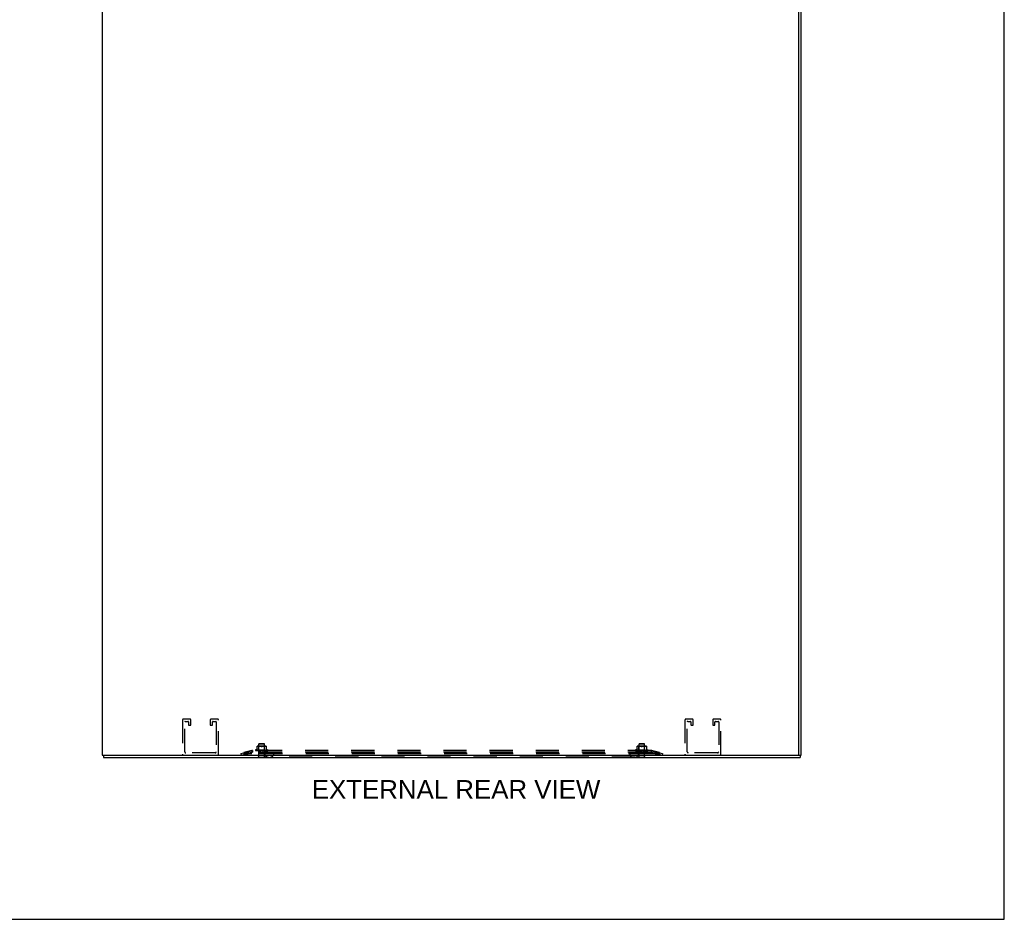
# Model space of a CAD drawing. Header units: inches. Extents: x 0 to 189, y 0 to 122.
# Tile 34 of 35: x 145 to 189, y 0 to 41. Entities that reach past the tile are written whole.
import ezdxf

# ---------------------------------------------------------------- set-up
doc = ezdxf.new("R2010")
doc.units = ezdxf.units.IN
doc.header["$LTSCALE"] = 10.388889
doc.header["$MEASUREMENT"] = 0
doc.linetypes.add('HIDDEN', pattern=[0.2, 0.1, -0.1])
doc.layers.get('0').update_dxf_attribs({"linetype": 'CONTINUOUS'})
doc.layers.add('DEFAULT_2', color=8, linetype='HIDDEN')
doc.layers.add('DIMENSIONS', color=7, linetype='CONTINUOUS')
doc.styles.get("Standard").update_dxf_attribs({"font": 'arial.ttf'})

msp = doc.modelspace()

# ---------------------------------------------------------------- linework, layer by layer
at = {"color": 7, "linetype": 'Continuous'}
for p, q in [((188.889, 0), (188.889, 122.222)), ((148.296, 7.392), (148.296, 7.288)), ((155.261, 7.284), (155.261, 7.288)), ((155.261, 7.284), (155.598, 7.284)), ((155.598, 7.284), (155.598, 7.288)), ((172.386, 7.284), (172.386, 7.288)), ((172.386, 7.284), (172.723, 7.284)), ((172.723, 7.284), (172.723, 7.288)), ((178.572, 7.284), (178.572, 7.288)), ((178.572, 7.284), (178.909, 7.284)), ((178.909, 7.284), (178.909, 7.288)), ((179.636, 7.392), (179.636, 7.407)), ((179.636, 7.392), (179.74, 7.392)), ((179.688, 7.392), (179.688, 7.288)), ((0, 0), (188.889, 0))]:
    msp.add_line(p, q, dxfattribs=at)
at = {"color": 3, "linetype": 'Continuous'}
for p, q in [((148.244, 78.05), (148.244, 7.392)), ((179.636, 7.407), (179.636, 78.035)), ((179.74, 7.392), (179.74, 78.05)), ((148.244, 7.392), (179.621, 7.392)), ((148.296, 7.288), (179.688, 7.288))]:
    msp.add_line(p, q, dxfattribs=at)
msp.add_arc((179.621, 7.407), 0.015, 270, 360, dxfattribs=at)
at = {"layer": 'DEFAULT_2', "color": 8, "linetype": 'HIDDEN'}
for p, q in [((151.861, 8.971), (151.861, 7.438)), ((152.19, 9.017), (151.907, 9.017)), ((151.965, 7.542), (151.965, 8.89)), ((151.988, 8.913), (152.109, 8.913)), ((152.132, 8.89), (152.132, 8.759)), ((152.236, 8.759), (152.236, 8.971)), ((153.111, 8.971), (153.111, 8.759)), ((153.44, 9.017), (153.157, 9.017)), ((153.215, 8.759), (153.215, 8.89)), ((153.238, 8.913), (153.359, 8.913)), ((153.382, 8.89), (153.382, 7.542)), ((153.486, 7.438), (153.486, 8.971)), ((174.499, 8.971), (174.499, 7.438)), ((174.828, 9.017), (174.545, 9.017)), ((174.603, 7.542), (174.603, 8.89)), ((174.626, 8.913), (174.747, 8.913)), ((174.77, 8.89), (174.77, 8.759)), ((174.874, 8.759), (174.874, 8.971)), ((175.749, 8.971), (175.749, 8.759)), ((176.078, 9.017), (175.795, 9.017)), ((175.853, 8.759), (175.853, 8.89)), ((175.876, 8.913), (175.997, 8.913)), ((176.02, 8.89), (176.02, 7.542)), ((176.124, 7.438), (176.124, 8.971)), ((152.155, 8.736), (152.213, 8.736)), ((153.134, 8.736), (153.192, 8.736)), ((174.793, 8.736), (174.851, 8.736)), ((175.772, 8.736), (175.83, 8.736)), ((154.492, 7.468), (154.973, 7.592)), ((154.984, 7.594), (154.625, 7.507)), ((154.973, 7.592), (154.992, 7.516)), ((155.012, 7.599), (154.984, 7.594)), ((154.984, 7.594), (154.984, 7.518)), ((155.012, 7.599), (154.992, 7.592)), ((154.992, 7.592), (154.992, 7.516)), ((155.012, 7.599), (155.012, 7.519)), ((172.972, 7.597), (155.012, 7.597)), ((155.148, 7.613), (155.148, 7.613)), ((155.153, 7.601), (155.153, 7.601)), ((155.202, 7.644), (155.159, 7.629)), ((155.289, 7.598), (155.161, 7.6)), ((155.175, 7.6), (155.175, 7.6)), ((155.296, 7.598), (155.175, 7.6)), ((155.297, 7.598), (155.178, 7.6)), ((155.199, 7.6), (155.198, 7.6)), ((155.198, 7.6), (155.204, 7.599)), ((155.309, 7.598), (155.199, 7.6)), ((155.199, 7.6), (155.199, 7.6)), ((155.202, 7.6), (155.202, 7.6)), ((155.309, 7.598), (155.202, 7.6)), ((155.221, 7.664), (155.221, 7.793)), ((155.23, 7.6), (155.23, 7.6)), ((155.326, 7.598), (155.23, 7.6)), ((155.326, 7.598), (155.235, 7.6)), ((155.244, 7.782), (155.236, 7.778)), ((155.241, 7.598), (155.248, 7.598)), ((155.253, 7.785), (155.244, 7.782)), ((155.248, 7.598), (155.254, 7.597)), ((155.609, 7.799), (155.25, 7.799)), ((155.263, 7.787), (155.253, 7.785)), ((155.272, 7.789), (155.263, 7.787)), ((155.346, 7.598), (155.269, 7.6)), ((155.269, 7.6), (155.269, 7.6)), ((155.282, 7.791), (155.272, 7.789)), ((155.347, 7.598), (155.274, 7.6)), ((155.291, 7.792), (155.282, 7.791)), ((155.304, 7.779), (155.284, 7.799)), ((155.285, 7.597), (155.286, 7.598)), ((155.286, 7.598), (155.304, 7.616)), ((155.286, 7.598), (155.296, 7.597)), ((155.286, 7.598), (155.286, 7.598)), ((155.289, 7.598), (155.289, 7.598)), ((155.289, 7.598), (155.289, 7.598)), ((155.289, 7.597), (155.289, 7.519)), ((155.3, 7.793), (155.291, 7.792)), ((155.293, 7.597), (155.296, 7.598)), ((155.296, 7.598), (155.297, 7.598)), ((155.297, 7.598), (155.296, 7.598)), ((155.299, 7.597), (155.297, 7.598)), ((155.309, 7.793), (155.3, 7.793)), ((155.555, 7.779), (155.304, 7.779)), ((155.304, 7.616), (155.304, 7.779)), ((155.555, 7.616), (155.304, 7.616)), ((155.304, 7.597), (155.309, 7.598)), ((155.316, 7.909), (155.306, 7.899)), ((155.554, 7.899), (155.306, 7.899)), ((155.306, 7.302), (155.306, 7.899)), ((155.317, 7.793), (155.309, 7.793)), ((155.309, 7.598), (155.309, 7.598)), ((155.314, 7.597), (155.309, 7.598)), ((155.309, 7.598), (155.309, 7.598)), ((155.314, 7.6), (155.322, 7.599)), ((155.37, 7.598), (155.314, 7.6)), ((155.314, 7.6), (155.314, 7.6)), ((155.316, 7.909), (155.544, 7.909)), ((155.325, 7.793), (155.317, 7.793)), ((155.319, 7.597), (155.326, 7.598)), ((155.371, 7.598), (155.32, 7.6)), ((155.322, 7.599), (155.343, 7.597)), ((155.334, 7.793), (155.325, 7.793)), ((155.326, 7.598), (155.326, 7.598)), ((155.332, 7.597), (155.326, 7.598)), ((155.326, 7.598), (155.326, 7.598)), ((155.342, 7.793), (155.334, 7.793)), ((155.339, 7.597), (155.346, 7.598)), ((155.351, 7.793), (155.342, 7.793)), ((155.347, 7.598), (155.346, 7.598)), ((155.346, 7.598), (155.347, 7.598)), ((155.354, 7.597), (155.347, 7.598)), ((155.36, 7.792), (155.351, 7.793)), ((155.37, 7.791), (155.36, 7.792)), ((155.362, 7.597), (155.37, 7.598)), ((155.363, 7.599), (155.393, 7.597)), ((155.396, 7.598), (155.363, 7.6)), ((155.363, 7.6), (155.363, 7.599)), ((155.397, 7.598), (155.369, 7.6)), ((155.379, 7.789), (155.37, 7.791)), ((155.378, 7.597), (155.37, 7.598)), ((155.371, 7.598), (155.37, 7.598)), ((155.37, 7.598), (155.37, 7.598)), ((155.388, 7.787), (155.379, 7.789)), ((155.387, 7.597), (155.396, 7.598)), ((155.398, 7.785), (155.388, 7.787)), ((155.405, 7.597), (155.396, 7.598)), ((155.397, 7.598), (155.396, 7.598)), ((155.396, 7.598), (155.396, 7.598)), ((155.407, 7.782), (155.415, 7.778)), ((155.414, 7.597), (155.423, 7.598)), ((155.432, 7.597), (155.423, 7.598)), ((155.424, 7.598), (155.424, 7.598)), ((155.424, 7.598), (155.424, 7.598)), ((155.424, 7.598), (155.424, 7.598)), ((155.424, 7.598), (155.424, 7.598)), ((155.426, 7.597), (155.426, 7.597)), ((155.471, 7.599), (155.441, 7.597)), ((155.453, 7.782), (155.444, 7.778)), ((155.459, 7.597), (155.45, 7.598)), ((155.462, 7.785), (155.453, 7.782)), ((155.465, 7.599), (155.457, 7.598)), ((155.471, 7.787), (155.462, 7.785)), ((155.468, 7.597), (155.476, 7.598)), ((155.48, 7.789), (155.471, 7.787)), ((155.516, 7.6), (155.476, 7.598)), ((155.477, 7.598), (155.476, 7.598)), ((155.476, 7.598), (155.477, 7.598)), ((155.522, 7.6), (155.477, 7.598)), ((155.485, 7.597), (155.477, 7.598)), ((155.49, 7.791), (155.48, 7.789)), ((155.499, 7.792), (155.49, 7.791)), ((155.521, 7.599), (155.492, 7.597)), ((155.494, 7.597), (155.501, 7.598)), ((155.508, 7.793), (155.499, 7.792)), ((155.563, 7.6), (155.501, 7.598)), ((155.502, 7.598), (155.501, 7.598)), ((155.501, 7.598), (155.501, 7.598)), ((155.501, 7.598), (155.502, 7.598)), ((155.569, 7.6), (155.502, 7.598)), ((155.51, 7.597), (155.502, 7.598)), ((155.517, 7.793), (155.508, 7.793)), ((155.526, 7.793), (155.517, 7.793)), ((155.517, 7.597), (155.523, 7.598)), ((155.521, 7.6), (155.522, 7.6)), ((155.606, 7.6), (155.523, 7.598)), ((155.524, 7.598), (155.523, 7.598)), ((155.523, 7.598), (155.524, 7.598)), ((155.61, 7.6), (155.524, 7.598)), ((155.531, 7.597), (155.524, 7.598)), ((155.534, 7.793), (155.526, 7.793)), ((155.542, 7.793), (155.534, 7.793)), ((155.537, 7.597), (155.542, 7.598)), ((155.54, 7.597), (155.551, 7.598)), ((155.551, 7.793), (155.542, 7.793)), ((155.642, 7.6), (155.542, 7.598)), ((155.543, 7.598), (155.542, 7.598)), ((155.542, 7.598), (155.543, 7.598)), ((155.646, 7.6), (155.543, 7.598)), ((155.549, 7.597), (155.543, 7.598)), ((155.544, 7.909), (155.554, 7.899)), ((155.559, 7.793), (155.551, 7.793)), ((155.551, 7.598), (155.568, 7.6)), ((155.553, 7.597), (155.557, 7.598)), ((155.554, 7.302), (155.554, 7.899)), ((155.555, 7.779), (155.575, 7.799)), ((155.555, 7.616), (155.555, 7.779)), ((155.574, 7.597), (155.555, 7.616)), ((155.67, 7.6), (155.557, 7.598)), ((155.673, 7.6), (155.557, 7.598)), ((155.557, 7.598), (155.557, 7.598)), ((155.562, 7.597), (155.557, 7.598)), ((155.557, 7.598), (155.557, 7.598)), ((155.568, 7.792), (155.559, 7.793)), ((155.69, 7.6), (155.567, 7.598)), ((155.692, 7.6), (155.567, 7.598)), ((155.567, 7.598), (155.567, 7.598)), ((155.57, 7.597), (155.567, 7.598)), ((155.567, 7.598), (155.567, 7.598)), ((155.578, 7.791), (155.568, 7.792)), ((155.568, 7.6), (155.569, 7.6)), ((155.57, 7.597), (155.57, 7.519)), ((155.701, 7.6), (155.572, 7.598)), ((155.572, 7.598), (155.573, 7.598)), ((155.573, 7.598), (155.573, 7.598)), ((155.587, 7.789), (155.578, 7.791)), ((155.585, 7.597), (155.591, 7.598)), ((155.597, 7.787), (155.587, 7.789)), ((155.591, 7.598), (155.599, 7.598)), ((155.606, 7.785), (155.597, 7.787)), ((155.599, 7.598), (155.61, 7.6)), ((155.615, 7.782), (155.606, 7.785)), ((155.61, 7.6), (155.61, 7.6)), ((155.615, 7.782), (155.623, 7.778)), ((155.633, 7.598), (155.64, 7.599)), ((155.638, 7.793), (155.638, 7.664)), ((155.64, 7.599), (155.646, 7.6)), ((155.642, 7.599), (155.642, 7.6)), ((155.646, 7.6), (155.646, 7.6)), ((155.658, 7.644), (155.7, 7.629)), ((155.674, 7.6), (155.673, 7.6)), ((155.711, 7.613), (155.711, 7.613)), ((172.273, 7.613), (172.273, 7.613)), ((172.278, 7.601), (172.278, 7.601)), ((172.327, 7.644), (172.284, 7.629)), ((172.414, 7.598), (172.286, 7.6)), ((172.421, 7.598), (172.3, 7.6)), ((172.3, 7.6), (172.3, 7.6)), ((172.422, 7.598), (172.303, 7.6)), ((172.324, 7.6), (172.323, 7.6)), ((172.323, 7.6), (172.329, 7.599)), ((172.434, 7.598), (172.324, 7.6)), ((172.324, 7.6), (172.324, 7.6)), ((172.434, 7.598), (172.327, 7.6)), ((172.327, 7.6), (172.327, 7.6)), ((172.346, 7.664), (172.346, 7.793)), ((172.451, 7.598), (172.355, 7.6)), ((172.355, 7.6), (172.355, 7.6)), ((172.451, 7.598), (172.36, 7.6)), ((172.369, 7.782), (172.361, 7.778)), ((172.366, 7.598), (172.373, 7.598)), ((172.378, 7.785), (172.369, 7.782)), ((172.373, 7.598), (172.379, 7.597)), ((172.734, 7.799), (172.375, 7.799)), ((172.388, 7.787), (172.378, 7.785)), ((172.397, 7.789), (172.388, 7.787)), ((172.471, 7.598), (172.394, 7.6)), ((172.394, 7.6), (172.394, 7.6)), ((172.407, 7.791), (172.397, 7.789)), ((172.472, 7.598), (172.399, 7.6)), ((172.416, 7.792), (172.407, 7.791)), ((172.429, 7.779), (172.409, 7.799)), ((172.41, 7.597), (172.411, 7.598)), ((172.411, 7.598), (172.429, 7.616)), ((172.411, 7.598), (172.421, 7.597)), ((172.411, 7.598), (172.411, 7.598)), ((172.414, 7.598), (172.414, 7.598)), ((172.414, 7.598), (172.414, 7.598)), ((172.414, 7.597), (172.414, 7.519)), ((172.425, 7.793), (172.416, 7.792)), ((172.418, 7.597), (172.421, 7.598)), ((172.422, 7.598), (172.421, 7.598)), ((172.421, 7.598), (172.422, 7.598)), ((172.424, 7.597), (172.422, 7.598)), ((172.434, 7.793), (172.425, 7.793)), ((172.68, 7.779), (172.429, 7.779)), ((172.429, 7.616), (172.429, 7.779)), ((172.68, 7.616), (172.429, 7.616)), ((172.429, 7.597), (172.434, 7.598)), ((172.441, 7.909), (172.431, 7.899)), ((172.679, 7.899), (172.431, 7.899)), ((172.431, 7.302), (172.431, 7.899)), ((172.442, 7.793), (172.434, 7.793)), ((172.434, 7.598), (172.434, 7.598)), ((172.434, 7.598), (172.434, 7.598)), ((172.439, 7.597), (172.434, 7.598)), ((172.495, 7.598), (172.439, 7.6)), ((172.439, 7.6), (172.439, 7.6)), ((172.439, 7.6), (172.447, 7.599)), ((172.441, 7.909), (172.669, 7.909)), ((172.45, 7.793), (172.442, 7.793)), ((172.444, 7.597), (172.451, 7.598)), ((172.496, 7.598), (172.445, 7.6)), ((172.447, 7.599), (172.468, 7.597)), ((172.459, 7.793), (172.45, 7.793)), ((172.451, 7.598), (172.451, 7.598)), ((172.451, 7.598), (172.451, 7.598)), ((172.457, 7.597), (172.451, 7.598)), ((172.467, 7.793), (172.459, 7.793)), ((172.464, 7.597), (172.471, 7.598)), ((172.476, 7.793), (172.467, 7.793)), ((172.472, 7.598), (172.471, 7.598)), ((172.471, 7.598), (172.472, 7.598)), ((172.479, 7.597), (172.472, 7.598)), ((172.485, 7.792), (172.476, 7.793)), ((172.495, 7.791), (172.485, 7.792)), ((172.487, 7.597), (172.495, 7.598)), ((172.521, 7.598), (172.488, 7.6)), ((172.488, 7.6), (172.488, 7.599)), ((172.488, 7.599), (172.518, 7.597)), ((172.522, 7.598), (172.494, 7.6)), ((172.504, 7.789), (172.495, 7.791)), ((172.496, 7.598), (172.495, 7.598)), ((172.495, 7.598), (172.495, 7.598)), ((172.503, 7.597), (172.495, 7.598)), ((172.513, 7.787), (172.504, 7.789)), ((172.512, 7.597), (172.521, 7.598)), ((172.523, 7.785), (172.513, 7.787)), ((172.522, 7.598), (172.521, 7.598)), ((172.521, 7.598), (172.521, 7.598)), ((172.53, 7.597), (172.521, 7.598)), ((172.532, 7.782), (172.54, 7.778)), ((172.539, 7.597), (172.548, 7.598)), ((172.557, 7.597), (172.548, 7.598)), ((172.549, 7.598), (172.549, 7.598)), ((172.549, 7.598), (172.549, 7.598)), ((172.549, 7.598), (172.549, 7.598)), ((172.549, 7.598), (172.549, 7.598)), ((172.551, 7.597), (172.551, 7.597)), ((172.596, 7.599), (172.566, 7.597)), ((172.578, 7.782), (172.569, 7.778)), ((172.584, 7.597), (172.575, 7.598)), ((172.587, 7.785), (172.578, 7.782)), ((172.59, 7.599), (172.582, 7.598)), ((172.596, 7.787), (172.587, 7.785)), ((172.593, 7.597), (172.601, 7.598)), ((172.605, 7.789), (172.596, 7.787)), ((172.641, 7.6), (172.601, 7.598)), ((172.602, 7.598), (172.601, 7.598)), ((172.601, 7.598), (172.602, 7.598)), ((172.647, 7.6), (172.602, 7.598)), ((172.61, 7.597), (172.602, 7.598)), ((172.615, 7.791), (172.605, 7.789)), ((172.624, 7.792), (172.615, 7.791)), ((172.646, 7.599), (172.617, 7.597)), ((172.619, 7.597), (172.626, 7.598)), ((172.633, 7.793), (172.624, 7.792)), ((172.688, 7.6), (172.626, 7.598)), ((172.627, 7.598), (172.626, 7.598)), ((172.626, 7.598), (172.626, 7.598)), ((172.626, 7.598), (172.627, 7.598)), ((172.694, 7.6), (172.627, 7.598)), ((172.635, 7.597), (172.627, 7.598)), ((172.642, 7.793), (172.633, 7.793)), ((172.651, 7.793), (172.642, 7.793)), ((172.642, 7.597), (172.648, 7.598)), ((172.646, 7.6), (172.647, 7.6)), ((172.731, 7.6), (172.648, 7.598)), ((172.649, 7.598), (172.648, 7.598)), ((172.648, 7.598), (172.649, 7.598)), ((172.735, 7.6), (172.649, 7.598)), ((172.656, 7.597), (172.649, 7.598)), ((172.659, 7.793), (172.651, 7.793)), ((172.667, 7.793), (172.659, 7.793)), ((172.662, 7.597), (172.667, 7.598)), ((172.665, 7.597), (172.676, 7.598)), ((172.676, 7.793), (172.667, 7.793)), ((172.767, 7.6), (172.667, 7.598)), ((172.668, 7.598), (172.667, 7.598)), ((172.667, 7.598), (172.668, 7.598)), ((172.771, 7.6), (172.668, 7.598)), ((172.674, 7.597), (172.668, 7.598)), ((172.669, 7.909), (172.679, 7.899)), ((172.684, 7.793), (172.676, 7.793)), ((172.676, 7.598), (172.693, 7.6)), ((172.678, 7.597), (172.682, 7.598)), ((172.679, 7.302), (172.679, 7.899)), ((172.68, 7.779), (172.7, 7.799)), ((172.68, 7.616), (172.68, 7.779)), ((172.699, 7.597), (172.68, 7.616)), ((172.795, 7.6), (172.682, 7.598)), ((172.798, 7.6), (172.682, 7.598)), ((172.682, 7.598), (172.682, 7.598)), ((172.682, 7.598), (172.682, 7.598)), ((172.687, 7.597), (172.682, 7.598)), ((172.693, 7.792), (172.684, 7.793)), ((172.815, 7.6), (172.692, 7.598)), ((172.817, 7.6), (172.692, 7.598)), ((172.692, 7.598), (172.692, 7.598)), ((172.692, 7.598), (172.692, 7.598)), ((172.695, 7.597), (172.692, 7.598)), ((172.703, 7.791), (172.693, 7.792)), ((172.693, 7.6), (172.694, 7.6)), ((172.695, 7.597), (172.695, 7.519)), ((172.826, 7.6), (172.697, 7.598)), ((172.697, 7.598), (172.698, 7.598)), ((172.698, 7.598), (172.698, 7.598)), ((172.712, 7.789), (172.703, 7.791)), ((172.71, 7.597), (172.716, 7.598)), ((172.722, 7.787), (172.712, 7.789)), ((172.716, 7.598), (172.724, 7.598)), ((172.731, 7.785), (172.722, 7.787)), ((172.724, 7.598), (172.735, 7.6)), ((172.74, 7.782), (172.731, 7.785)), ((172.735, 7.6), (172.735, 7.6)), ((172.74, 7.782), (172.748, 7.778)), ((172.758, 7.598), (172.765, 7.599)), ((172.763, 7.793), (172.763, 7.664)), ((172.765, 7.599), (172.771, 7.6)), ((172.767, 7.599), (172.767, 7.6)), ((172.771, 7.6), (172.771, 7.6)), ((172.783, 7.644), (172.825, 7.629)), ((172.799, 7.6), (172.798, 7.6)), ((172.836, 7.613), (172.836, 7.613)), ((173, 7.594), (172.972, 7.599)), ((172.992, 7.592), (172.972, 7.599)), ((172.972, 7.599), (172.972, 7.519)), ((172.992, 7.592), (172.992, 7.516)), ((173.012, 7.592), (172.992, 7.516)), ((173.36, 7.507), (173, 7.594)), ((173, 7.594), (173, 7.518)), ((173.012, 7.592), (173.492, 7.468)), ((153.336, 7.496), (152.011, 7.496)), ((154.492, 7.468), (154.512, 7.392)), ((154.512, 7.392), (154.992, 7.516)), ((154.984, 7.518), (154.625, 7.431)), ((154.625, 7.507), (154.625, 7.431)), ((154.625, 7.502), (154.644, 7.427)), ((155.012, 7.523), (154.984, 7.518)), ((172.997, 7.468), (154.988, 7.468)), ((172.997, 7.392), (154.988, 7.392)), ((155.012, 7.523), (154.992, 7.516)), ((172.972, 7.519), (155.012, 7.519)), ((155.261, 7.302), (155.598, 7.302)), ((155.261, 7.288), (155.261, 7.302)), ((155.573, 7.519), (155.573, 7.459)), ((155.598, 7.288), (155.598, 7.302)), ((172.251, 7.299), (155.733, 7.299)), ((155.973, 7.519), (155.973, 7.459)), ((172.011, 7.519), (172.011, 7.459)), ((172.386, 7.302), (172.723, 7.302)), ((172.386, 7.288), (172.386, 7.302)), ((172.411, 7.519), (172.411, 7.459)), ((172.723, 7.288), (172.723, 7.302)), ((173, 7.518), (172.972, 7.523)), ((172.992, 7.516), (172.972, 7.523)), ((172.992, 7.516), (173.473, 7.392)), ((173.36, 7.431), (173, 7.518)), ((173.36, 7.502), (173.34, 7.427)), ((173.36, 7.507), (173.36, 7.431)), ((173.492, 7.468), (173.473, 7.392)), ((175.974, 7.496), (174.649, 7.496))]:
    msp.add_line(p, q, dxfattribs=at)
for points in [[(155.012, 7.597), (155.009, 7.597), (155.006, 7.596), (155.002, 7.596), (154.999, 7.595), (154.996, 7.593), (154.992, 7.592)], [(155.286, 7.598), (155.157, 7.6), (155.157, 7.6), (155.156, 7.6), (155.156, 7.6), (155.156, 7.6), (155.155, 7.6), (155.155, 7.6), (155.155, 7.6), (155.154, 7.6), (155.154, 7.6), (155.154, 7.601), (155.153, 7.601), (155.153, 7.601), (155.153, 7.601), (155.153, 7.601), (155.153, 7.601), (155.153, 7.601)], [(155.153, 7.601), (155.153, 7.601), (155.154, 7.601), (155.154, 7.6), (155.154, 7.6), (155.154, 7.6), (155.154, 7.6), (155.154, 7.6), (155.155, 7.6), (155.155, 7.599), (155.155, 7.599), (155.155, 7.599), (155.156, 7.599), (155.156, 7.599), (155.156, 7.599), (155.156, 7.598), (155.157, 7.598), (155.157, 7.598), (155.157, 7.598), (155.158, 7.598), (155.158, 7.598), (155.158, 7.597), (155.159, 7.597), (155.159, 7.597), (155.159, 7.597), (155.16, 7.597)], [(155.153, 7.601), (155.154, 7.601), (155.155, 7.6), (155.156, 7.599), (155.157, 7.598), (155.158, 7.598), (155.16, 7.597), (155.161, 7.597)], [(155.153, 7.601), (155.153, 7.601), (155.153, 7.601)], [(155.16, 7.6), (155.161, 7.599), (155.162, 7.599), (155.164, 7.598), (155.166, 7.598), (155.168, 7.598), (155.17, 7.597), (155.171, 7.597)], [(155.161, 7.6), (155.161, 7.6), (155.16, 7.6), (155.16, 7.6), (155.16, 7.6)], [(155.163, 7.6), (155.162, 7.6), (155.162, 7.6), (155.161, 7.6), (155.161, 7.6), (155.161, 7.6), (155.161, 7.6)], [(155.161, 7.6), (155.161, 7.6), (155.161, 7.6), (155.161, 7.6), (155.161, 7.6), (155.162, 7.599)], [(155.162, 7.599), (155.162, 7.599), (155.163, 7.599), (155.163, 7.598), (155.164, 7.598), (155.165, 7.598), (155.165, 7.597), (155.166, 7.597), (155.167, 7.597)], [(155.175, 7.6), (155.176, 7.599), (155.179, 7.599), (155.181, 7.598), (155.184, 7.598), (155.186, 7.598), (155.189, 7.597), (155.191, 7.597)], [(155.177, 7.6), (155.177, 7.6), (155.177, 7.6), (155.177, 7.6), (155.177, 7.6), (155.178, 7.599), (155.178, 7.599), (155.179, 7.599)], [(155.178, 7.6), (155.177, 7.6), (155.177, 7.6), (155.177, 7.6)], [(155.179, 7.599), (155.18, 7.598), (155.18, 7.598), (155.181, 7.598), (155.182, 7.597), (155.182, 7.597), (155.183, 7.597)], [(155.221, 7.672), (155.221, 7.668), (155.22, 7.665), (155.219, 7.661), (155.218, 7.658), (155.216, 7.655), (155.213, 7.652), (155.21, 7.649), (155.207, 7.647), (155.204, 7.645), (155.202, 7.645)], [(155.202, 7.6), (155.202, 7.6), (155.202, 7.599), (155.202, 7.599), (155.203, 7.599), (155.203, 7.599), (155.204, 7.599), (155.205, 7.598), (155.205, 7.598), (155.206, 7.598), (155.207, 7.597), (155.208, 7.597), (155.208, 7.597)], [(155.204, 7.599), (155.207, 7.598), (155.21, 7.598), (155.214, 7.598), (155.217, 7.597), (155.219, 7.597)], [(155.224, 7.775), (155.223, 7.775), (155.222, 7.776), (155.222, 7.777), (155.221, 7.778)], [(155.224, 7.775), (155.225, 7.775), (155.227, 7.775), (155.229, 7.775)], [(155.236, 7.778), (155.233, 7.777), (155.231, 7.776), (155.229, 7.775)], [(155.23, 7.6), (155.233, 7.599), (155.241, 7.598)], [(155.235, 7.6), (155.235, 7.6), (155.235, 7.6), (155.235, 7.599), (155.235, 7.599), (155.236, 7.599), (155.236, 7.599), (155.237, 7.599), (155.238, 7.598), (155.239, 7.598)], [(155.239, 7.598), (155.24, 7.597), (155.241, 7.597), (155.241, 7.597)], [(155.269, 7.6), (155.273, 7.599), (155.286, 7.598)], [(155.274, 7.6), (155.275, 7.599), (155.275, 7.599), (155.276, 7.599), (155.276, 7.599), (155.277, 7.599), (155.278, 7.598)], [(155.278, 7.598), (155.279, 7.598), (155.28, 7.597), (155.281, 7.597), (155.281, 7.597)], [(155.286, 7.597), (155.286, 7.597), (155.286, 7.597), (155.286, 7.597), (155.286, 7.598)], [(155.287, 7.597), (155.288, 7.597), (155.288, 7.597), (155.288, 7.598), (155.289, 7.598), (155.289, 7.598), (155.289, 7.598)], [(155.287, 7.597), (155.287, 7.597), (155.288, 7.597), (155.288, 7.597), (155.289, 7.598)], [(155.29, 7.597), (155.29, 7.597), (155.289, 7.597), (155.289, 7.597), (155.289, 7.598)], [(155.289, 7.597), (155.289, 7.597), (155.289, 7.597), (155.289, 7.598), (155.289, 7.598), (155.289, 7.598)], [(155.295, 7.597), (155.295, 7.597), (155.295, 7.597), (155.296, 7.598), (155.296, 7.598), (155.296, 7.598), (155.296, 7.598)], [(155.297, 7.597), (155.297, 7.597), (155.297, 7.597), (155.297, 7.598), (155.297, 7.598), (155.297, 7.598)], [(155.307, 7.597), (155.307, 7.597), (155.308, 7.597), (155.308, 7.598), (155.308, 7.598), (155.309, 7.598), (155.309, 7.598)], [(155.31, 7.597), (155.31, 7.597), (155.31, 7.597), (155.31, 7.598), (155.309, 7.598), (155.309, 7.598)], [(155.32, 7.6), (155.32, 7.6), (155.32, 7.599), (155.321, 7.599), (155.322, 7.599), (155.322, 7.599), (155.323, 7.599), (155.324, 7.598)], [(155.323, 7.597), (155.324, 7.597), (155.324, 7.597), (155.325, 7.598), (155.325, 7.598), (155.326, 7.598), (155.326, 7.598)], [(155.324, 7.598), (155.325, 7.598), (155.326, 7.597), (155.326, 7.597)], [(155.328, 7.597), (155.327, 7.597), (155.327, 7.597), (155.327, 7.598), (155.327, 7.598), (155.326, 7.598)], [(155.343, 7.597), (155.344, 7.597), (155.345, 7.597), (155.345, 7.598), (155.346, 7.598), (155.346, 7.598), (155.346, 7.598)], [(155.349, 7.597), (155.348, 7.597), (155.348, 7.597), (155.348, 7.598), (155.347, 7.598), (155.347, 7.598)], [(155.367, 7.597), (155.367, 7.597), (155.368, 7.597), (155.369, 7.598), (155.369, 7.598), (155.37, 7.598), (155.37, 7.598)], [(155.369, 7.6), (155.369, 7.599), (155.37, 7.599), (155.37, 7.599), (155.371, 7.599), (155.372, 7.599), (155.372, 7.598), (155.373, 7.598), (155.373, 7.598), (155.374, 7.597)], [(155.373, 7.597), (155.372, 7.597), (155.372, 7.597), (155.371, 7.598), (155.371, 7.598), (155.371, 7.598)], [(155.374, 7.597), (155.375, 7.597), (155.375, 7.597)], [(155.392, 7.597), (155.393, 7.597), (155.394, 7.597), (155.394, 7.598), (155.395, 7.598), (155.396, 7.598), (155.396, 7.598)], [(155.399, 7.597), (155.398, 7.597), (155.398, 7.597), (155.397, 7.598), (155.397, 7.598), (155.397, 7.598)], [(155.415, 7.778), (155.407, 7.782), (155.398, 7.785)], [(155.42, 7.776), (155.418, 7.777), (155.417, 7.777), (155.415, 7.778)], [(155.415, 7.778), (155.417, 7.777), (155.42, 7.776), (155.422, 7.775), (155.425, 7.775), (155.427, 7.775), (155.43, 7.775)], [(155.423, 7.598), (155.423, 7.599), (155.423, 7.599), (155.422, 7.599), (155.422, 7.599), (155.421, 7.599), (155.421, 7.599), (155.42, 7.6), (155.419, 7.599)], [(155.419, 7.597), (155.42, 7.597), (155.421, 7.597), (155.421, 7.598), (155.422, 7.598), (155.423, 7.598), (155.423, 7.598)], [(155.43, 7.775), (155.428, 7.775), (155.426, 7.775), (155.424, 7.775), (155.422, 7.775)], [(155.426, 7.597), (155.426, 7.597), (155.425, 7.597), (155.424, 7.598), (155.424, 7.598), (155.423, 7.598), (155.423, 7.598)], [(155.426, 7.597), (155.425, 7.597), (155.425, 7.598), (155.425, 7.598), (155.424, 7.598), (155.424, 7.598), (155.423, 7.598)], [(155.423, 7.598), (155.423, 7.598), (155.424, 7.598), (155.424, 7.598), (155.424, 7.598)], [(155.424, 7.598), (155.424, 7.598), (155.424, 7.598), (155.424, 7.598), (155.424, 7.598), (155.424, 7.598), (155.423, 7.598)], [(155.424, 7.598), (155.424, 7.598), (155.424, 7.598)], [(155.424, 7.598), (155.425, 7.598), (155.425, 7.597), (155.425, 7.597), (155.425, 7.597), (155.425, 7.597), (155.425, 7.597), (155.425, 7.597)], [(155.43, 7.775), (155.432, 7.775), (155.435, 7.775), (155.437, 7.775), (155.439, 7.776), (155.442, 7.777), (155.444, 7.778)], [(155.444, 7.778), (155.443, 7.777), (155.442, 7.777), (155.44, 7.776), (155.439, 7.776), (155.437, 7.775), (155.436, 7.775), (155.434, 7.775), (155.433, 7.775), (155.431, 7.775), (155.43, 7.775)], [(155.447, 7.597), (155.447, 7.597), (155.448, 7.597), (155.449, 7.598), (155.449, 7.598)], [(155.457, 7.598), (155.451, 7.598), (155.449, 7.598)], [(155.449, 7.598), (155.45, 7.598), (155.45, 7.598)], [(155.454, 7.597), (155.453, 7.597), (155.452, 7.597), (155.452, 7.598), (155.451, 7.598), (155.45, 7.598), (155.45, 7.598)], [(155.459, 7.597), (155.459, 7.597), (155.46, 7.597), (155.46, 7.597), (155.461, 7.598), (155.461, 7.598), (155.461, 7.598), (155.462, 7.599), (155.462, 7.599), (155.463, 7.599), (155.464, 7.599), (155.464, 7.599), (155.465, 7.599)], [(155.474, 7.597), (155.474, 7.597), (155.475, 7.597), (155.475, 7.598), (155.476, 7.598), (155.476, 7.598)], [(155.48, 7.597), (155.479, 7.597), (155.479, 7.597), (155.478, 7.598), (155.478, 7.598), (155.477, 7.598), (155.477, 7.598)], [(155.499, 7.597), (155.499, 7.597), (155.5, 7.597), (155.5, 7.598), (155.5, 7.598), (155.501, 7.598), (155.501, 7.598)], [(155.505, 7.597), (155.504, 7.597), (155.503, 7.597), (155.503, 7.598), (155.502, 7.598), (155.502, 7.598), (155.502, 7.598)], [(155.509, 7.597), (155.509, 7.597), (155.51, 7.597), (155.51, 7.598), (155.511, 7.598), (155.512, 7.598), (155.512, 7.599), (155.513, 7.599), (155.514, 7.599), (155.514, 7.599), (155.515, 7.599), (155.516, 7.6)], [(155.522, 7.597), (155.522, 7.597), (155.522, 7.597), (155.523, 7.598), (155.523, 7.598), (155.523, 7.598)], [(155.527, 7.597), (155.526, 7.597), (155.525, 7.597), (155.525, 7.598), (155.524, 7.598), (155.524, 7.598), (155.524, 7.598)], [(155.541, 7.597), (155.541, 7.597), (155.541, 7.597), (155.542, 7.598), (155.542, 7.598), (155.542, 7.598)], [(155.545, 7.597), (155.545, 7.597), (155.544, 7.597), (155.544, 7.598), (155.543, 7.598), (155.543, 7.598), (155.543, 7.598)], [(155.556, 7.597), (155.556, 7.597), (155.556, 7.597), (155.557, 7.598), (155.557, 7.598), (155.557, 7.598)], [(155.556, 7.597), (155.557, 7.597), (155.558, 7.598)], [(155.559, 7.597), (155.559, 7.597), (155.558, 7.597), (155.558, 7.598), (155.558, 7.598), (155.557, 7.598), (155.557, 7.598)], [(155.558, 7.598), (155.559, 7.598), (155.56, 7.599), (155.561, 7.599), (155.561, 7.599), (155.562, 7.599), (155.563, 7.599), (155.563, 7.6), (155.563, 7.6)], [(155.565, 7.597), (155.566, 7.597), (155.566, 7.597), (155.567, 7.597), (155.567, 7.598)], [(155.569, 7.597), (155.569, 7.597), (155.568, 7.597), (155.568, 7.598), (155.568, 7.598), (155.567, 7.598), (155.567, 7.598)], [(155.567, 7.597), (155.567, 7.597), (155.567, 7.597), (155.567, 7.598), (155.567, 7.598), (155.567, 7.598)], [(155.573, 7.597), (155.573, 7.597), (155.573, 7.597), (155.572, 7.598), (155.572, 7.598), (155.572, 7.598), (155.572, 7.598)], [(155.572, 7.597), (155.572, 7.597), (155.572, 7.597), (155.572, 7.597), (155.573, 7.598)], [(155.574, 7.597), (155.574, 7.597), (155.573, 7.597), (155.573, 7.597), (155.573, 7.598)], [(155.574, 7.597), (155.573, 7.597), (155.573, 7.597), (155.573, 7.598), (155.573, 7.598), (155.573, 7.598), (155.573, 7.598)], [(155.599, 7.597), (155.599, 7.597), (155.6, 7.597), (155.601, 7.598), (155.602, 7.598)], [(155.602, 7.598), (155.603, 7.599), (155.604, 7.599), (155.604, 7.599), (155.605, 7.599), (155.605, 7.599), (155.606, 7.6), (155.606, 7.6)], [(155.633, 7.775), (155.631, 7.775), (155.629, 7.776), (155.626, 7.777), (155.623, 7.778)], [(155.624, 7.597), (155.626, 7.597), (155.633, 7.598)], [(155.633, 7.775), (155.634, 7.775), (155.635, 7.775)], [(155.638, 7.778), (155.638, 7.777), (155.637, 7.776), (155.637, 7.775), (155.635, 7.775)], [(155.636, 7.597), (155.636, 7.597), (155.637, 7.597), (155.638, 7.598), (155.639, 7.598), (155.639, 7.599), (155.64, 7.599), (155.641, 7.599), (155.641, 7.599), (155.642, 7.599), (155.642, 7.599)], [(155.657, 7.645), (155.655, 7.645), (155.652, 7.647), (155.649, 7.649), (155.646, 7.652), (155.644, 7.655), (155.642, 7.658), (155.64, 7.661), (155.639, 7.665), (155.638, 7.668), (155.638, 7.672)], [(155.656, 7.597), (155.657, 7.597), (155.66, 7.598), (155.663, 7.598), (155.666, 7.598), (155.669, 7.599), (155.672, 7.599), (155.674, 7.6)], [(155.665, 7.597), (155.665, 7.597), (155.666, 7.597), (155.667, 7.598), (155.668, 7.598), (155.668, 7.598), (155.67, 7.599)], [(155.67, 7.599), (155.67, 7.599), (155.67, 7.599), (155.671, 7.599), (155.671, 7.6)], [(155.671, 7.6), (155.671, 7.6), (155.671, 7.6), (155.671, 7.6), (155.671, 7.6), (155.67, 7.6)], [(155.679, 7.597), (155.681, 7.597), (155.683, 7.598), (155.686, 7.598), (155.688, 7.598), (155.69, 7.599), (155.692, 7.599), (155.693, 7.6)], [(155.686, 7.597), (155.686, 7.597), (155.687, 7.597), (155.687, 7.598), (155.688, 7.598), (155.689, 7.598), (155.689, 7.598), (155.69, 7.599), (155.69, 7.599), (155.691, 7.599)], [(155.692, 7.6), (155.692, 7.6), (155.692, 7.6), (155.692, 7.6), (155.692, 7.6), (155.691, 7.6), (155.691, 7.6), (155.691, 7.6), (155.69, 7.6)], [(155.691, 7.599), (155.691, 7.6), (155.692, 7.6)], [(155.693, 7.6), (155.693, 7.6), (155.693, 7.6), (155.692, 7.6)], [(155.694, 7.597), (155.696, 7.597), (155.698, 7.598), (155.699, 7.598), (155.7, 7.599), (155.702, 7.599), (155.703, 7.6), (155.704, 7.6)], [(155.697, 7.597), (155.698, 7.597), (155.698, 7.597), (155.699, 7.598), (155.7, 7.598), (155.7, 7.598), (155.701, 7.598), (155.701, 7.599), (155.702, 7.599), (155.702, 7.599), (155.703, 7.6), (155.703, 7.6), (155.704, 7.6)], [(155.7, 7.597), (155.701, 7.597), (155.702, 7.598), (155.702, 7.598)], [(155.704, 7.6), (155.704, 7.6), (155.704, 7.6), (155.704, 7.6), (155.703, 7.6), (155.703, 7.6), (155.703, 7.6), (155.702, 7.6), (155.702, 7.6), (155.701, 7.6), (155.701, 7.6)], [(155.704, 7.6), (155.704, 7.6), (155.703, 7.6), (155.703, 7.6), (155.702, 7.6), (155.701, 7.6)], [(172.411, 7.598), (172.282, 7.6), (172.282, 7.6), (172.281, 7.6), (172.281, 7.6), (172.281, 7.6), (172.28, 7.6), (172.28, 7.6), (172.28, 7.6), (172.279, 7.6), (172.279, 7.6), (172.279, 7.601), (172.278, 7.601), (172.278, 7.601), (172.278, 7.601), (172.278, 7.601), (172.278, 7.601), (172.278, 7.601)], [(172.278, 7.601), (172.278, 7.601), (172.279, 7.601), (172.279, 7.6), (172.279, 7.6), (172.279, 7.6), (172.279, 7.6), (172.279, 7.6), (172.28, 7.6), (172.28, 7.599), (172.28, 7.599), (172.28, 7.599), (172.281, 7.599), (172.281, 7.599), (172.281, 7.599), (172.281, 7.598), (172.282, 7.598), (172.282, 7.598), (172.282, 7.598), (172.283, 7.598), (172.283, 7.598), (172.283, 7.597), (172.284, 7.597), (172.284, 7.597), (172.284, 7.597), (172.285, 7.597)], [(172.278, 7.601), (172.279, 7.601), (172.28, 7.6), (172.281, 7.599), (172.282, 7.598), (172.283, 7.598), (172.285, 7.597), (172.286, 7.597)], [(172.278, 7.601), (172.278, 7.601), (172.278, 7.601)], [(172.286, 7.6), (172.286, 7.6), (172.285, 7.6), (172.285, 7.6), (172.285, 7.6)], [(172.285, 7.6), (172.286, 7.599), (172.287, 7.599), (172.289, 7.598), (172.291, 7.598), (172.293, 7.598), (172.295, 7.597), (172.296, 7.597)], [(172.288, 7.6), (172.287, 7.6), (172.287, 7.6), (172.286, 7.6), (172.286, 7.6), (172.286, 7.6), (172.286, 7.6)], [(172.286, 7.6), (172.286, 7.6), (172.286, 7.6), (172.286, 7.6), (172.286, 7.6), (172.287, 7.599)], [(172.287, 7.599), (172.287, 7.599), (172.288, 7.599), (172.288, 7.598), (172.289, 7.598), (172.29, 7.598), (172.29, 7.597), (172.291, 7.597), (172.292, 7.597)], [(172.3, 7.6), (172.301, 7.599), (172.304, 7.599), (172.306, 7.598), (172.309, 7.598), (172.311, 7.598), (172.314, 7.597), (172.316, 7.597)], [(172.303, 7.6), (172.302, 7.6), (172.302, 7.6), (172.302, 7.6)], [(172.302, 7.6), (172.302, 7.6), (172.302, 7.6), (172.302, 7.6), (172.302, 7.6), (172.303, 7.599), (172.303, 7.599), (172.304, 7.599)], [(172.304, 7.599), (172.305, 7.598), (172.305, 7.598), (172.306, 7.598), (172.307, 7.597), (172.307, 7.597), (172.308, 7.597)], [(172.346, 7.672), (172.346, 7.668), (172.345, 7.665), (172.344, 7.661), (172.343, 7.658), (172.341, 7.655), (172.338, 7.652), (172.335, 7.649), (172.332, 7.647), (172.329, 7.645), (172.327, 7.645)], [(172.327, 7.6), (172.327, 7.6), (172.327, 7.599), (172.327, 7.599), (172.328, 7.599), (172.328, 7.599), (172.329, 7.599), (172.33, 7.598), (172.33, 7.598), (172.331, 7.598), (172.332, 7.597), (172.333, 7.597), (172.333, 7.597)], [(172.329, 7.599), (172.332, 7.598), (172.335, 7.598), (172.339, 7.598), (172.342, 7.597), (172.344, 7.597)], [(172.361, 7.778), (172.358, 7.777), (172.356, 7.776), (172.354, 7.775), (172.352, 7.775), (172.35, 7.775), (172.349, 7.775), (172.348, 7.775), (172.347, 7.776), (172.347, 7.777), (172.346, 7.778)], [(172.355, 7.6), (172.358, 7.599), (172.366, 7.598)], [(172.36, 7.6), (172.36, 7.6), (172.36, 7.6), (172.36, 7.599), (172.36, 7.599), (172.361, 7.599), (172.361, 7.599), (172.362, 7.599), (172.363, 7.598), (172.364, 7.598)], [(172.364, 7.598), (172.365, 7.597), (172.366, 7.597), (172.366, 7.597)], [(172.394, 7.6), (172.398, 7.599), (172.411, 7.598)], [(172.399, 7.6), (172.4, 7.599), (172.4, 7.599), (172.401, 7.599), (172.401, 7.599), (172.402, 7.599), (172.403, 7.598)], [(172.403, 7.598), (172.404, 7.598), (172.405, 7.597), (172.406, 7.597), (172.406, 7.597)], [(172.411, 7.597), (172.411, 7.597), (172.411, 7.597), (172.411, 7.597), (172.411, 7.598)], [(172.412, 7.597), (172.413, 7.597), (172.413, 7.597), (172.413, 7.598), (172.414, 7.598), (172.414, 7.598), (172.414, 7.598)], [(172.412, 7.597), (172.412, 7.597), (172.413, 7.597), (172.413, 7.597), (172.414, 7.598)], [(172.415, 7.597), (172.415, 7.597), (172.414, 7.597), (172.414, 7.597), (172.414, 7.598)], [(172.414, 7.597), (172.414, 7.597), (172.414, 7.597), (172.414, 7.598), (172.414, 7.598), (172.414, 7.598)], [(172.42, 7.597), (172.42, 7.597), (172.42, 7.597), (172.421, 7.598), (172.421, 7.598), (172.421, 7.598), (172.421, 7.598)], [(172.422, 7.597), (172.422, 7.597), (172.422, 7.597), (172.422, 7.598), (172.422, 7.598), (172.422, 7.598)], [(172.432, 7.597), (172.432, 7.597), (172.433, 7.597), (172.433, 7.598), (172.433, 7.598), (172.434, 7.598), (172.434, 7.598)], [(172.435, 7.597), (172.435, 7.597), (172.435, 7.597), (172.435, 7.598), (172.434, 7.598), (172.434, 7.598)], [(172.445, 7.6), (172.445, 7.6), (172.445, 7.599), (172.446, 7.599), (172.447, 7.599), (172.447, 7.599), (172.448, 7.599), (172.449, 7.598)], [(172.448, 7.597), (172.449, 7.597), (172.449, 7.597), (172.45, 7.598), (172.45, 7.598), (172.451, 7.598), (172.451, 7.598)], [(172.449, 7.598), (172.45, 7.598), (172.451, 7.597), (172.451, 7.597)], [(172.453, 7.597), (172.452, 7.597), (172.452, 7.597), (172.452, 7.598), (172.452, 7.598), (172.451, 7.598)], [(172.468, 7.597), (172.469, 7.597), (172.47, 7.597), (172.47, 7.598), (172.471, 7.598), (172.471, 7.598), (172.471, 7.598)], [(172.474, 7.597), (172.473, 7.597), (172.473, 7.597), (172.473, 7.598), (172.472, 7.598), (172.472, 7.598)], [(172.492, 7.597), (172.492, 7.597), (172.493, 7.597), (172.494, 7.598), (172.494, 7.598), (172.495, 7.598), (172.495, 7.598)], [(172.494, 7.6), (172.494, 7.599), (172.495, 7.599), (172.495, 7.599), (172.496, 7.599), (172.497, 7.599), (172.497, 7.598), (172.498, 7.598), (172.498, 7.598), (172.499, 7.597)], [(172.498, 7.597), (172.497, 7.597), (172.497, 7.597), (172.496, 7.598), (172.496, 7.598), (172.496, 7.598)], [(172.499, 7.597), (172.5, 7.597), (172.5, 7.597)], [(172.517, 7.597), (172.518, 7.597), (172.519, 7.597), (172.519, 7.598), (172.52, 7.598), (172.521, 7.598), (172.521, 7.598)], [(172.524, 7.597), (172.523, 7.597), (172.523, 7.597), (172.522, 7.598), (172.522, 7.598), (172.522, 7.598)], [(172.54, 7.778), (172.532, 7.782), (172.523, 7.785)], [(172.545, 7.776), (172.543, 7.777), (172.542, 7.777), (172.54, 7.778)], [(172.54, 7.778), (172.542, 7.777), (172.545, 7.776), (172.547, 7.775), (172.55, 7.775), (172.552, 7.775), (172.555, 7.775)], [(172.548, 7.598), (172.548, 7.599), (172.548, 7.599), (172.547, 7.599), (172.547, 7.599), (172.546, 7.599), (172.546, 7.599), (172.545, 7.6), (172.544, 7.599)], [(172.544, 7.597), (172.545, 7.597), (172.546, 7.597), (172.546, 7.598), (172.547, 7.598), (172.548, 7.598), (172.548, 7.598)], [(172.555, 7.775), (172.553, 7.775), (172.551, 7.775), (172.549, 7.775), (172.547, 7.775)], [(172.551, 7.597), (172.551, 7.597), (172.55, 7.597), (172.549, 7.598), (172.549, 7.598), (172.548, 7.598), (172.548, 7.598)], [(172.551, 7.597), (172.55, 7.597), (172.55, 7.598), (172.55, 7.598), (172.549, 7.598), (172.549, 7.598), (172.548, 7.598)], [(172.548, 7.598), (172.548, 7.598), (172.549, 7.598), (172.549, 7.598), (172.549, 7.598)], [(172.549, 7.598), (172.549, 7.598), (172.549, 7.598), (172.549, 7.598), (172.549, 7.598), (172.549, 7.598), (172.548, 7.598)], [(172.549, 7.598), (172.549, 7.598), (172.549, 7.598)], [(172.549, 7.598), (172.55, 7.598), (172.55, 7.597), (172.55, 7.597), (172.55, 7.597), (172.55, 7.597), (172.55, 7.597), (172.55, 7.597)], [(172.555, 7.775), (172.557, 7.775), (172.56, 7.775), (172.562, 7.775), (172.564, 7.776), (172.567, 7.777), (172.569, 7.778)], [(172.569, 7.778), (172.568, 7.777), (172.567, 7.777), (172.565, 7.776), (172.564, 7.776), (172.562, 7.775), (172.561, 7.775), (172.559, 7.775), (172.558, 7.775), (172.556, 7.775), (172.555, 7.775)], [(172.572, 7.597), (172.572, 7.597), (172.573, 7.597), (172.574, 7.598), (172.574, 7.598)], [(172.582, 7.598), (172.576, 7.598), (172.574, 7.598)], [(172.574, 7.598), (172.575, 7.598), (172.575, 7.598)], [(172.579, 7.597), (172.578, 7.597), (172.577, 7.597), (172.577, 7.598), (172.576, 7.598), (172.575, 7.598), (172.575, 7.598)], [(172.584, 7.597), (172.584, 7.597), (172.585, 7.597), (172.585, 7.597), (172.586, 7.598), (172.586, 7.598), (172.586, 7.598), (172.587, 7.599), (172.587, 7.599), (172.588, 7.599), (172.589, 7.599), (172.589, 7.599), (172.59, 7.599)], [(172.599, 7.597), (172.599, 7.597), (172.6, 7.597), (172.6, 7.598), (172.601, 7.598), (172.601, 7.598)], [(172.605, 7.597), (172.604, 7.597), (172.604, 7.597), (172.603, 7.598), (172.603, 7.598), (172.602, 7.598), (172.602, 7.598)], [(172.624, 7.597), (172.624, 7.597), (172.625, 7.597), (172.625, 7.598), (172.625, 7.598), (172.626, 7.598), (172.626, 7.598)], [(172.63, 7.597), (172.629, 7.597), (172.628, 7.597), (172.628, 7.598), (172.627, 7.598), (172.627, 7.598), (172.627, 7.598)], [(172.634, 7.597), (172.634, 7.597), (172.635, 7.597), (172.635, 7.598), (172.636, 7.598), (172.637, 7.598), (172.637, 7.599), (172.638, 7.599), (172.639, 7.599), (172.639, 7.599), (172.64, 7.599), (172.641, 7.6)], [(172.647, 7.597), (172.647, 7.597), (172.647, 7.597), (172.648, 7.598), (172.648, 7.598), (172.648, 7.598)], [(172.652, 7.597), (172.651, 7.597), (172.65, 7.597), (172.65, 7.598), (172.649, 7.598), (172.649, 7.598), (172.649, 7.598)], [(172.666, 7.597), (172.666, 7.597), (172.666, 7.597), (172.667, 7.598), (172.667, 7.598), (172.667, 7.598)], [(172.67, 7.597), (172.67, 7.597), (172.669, 7.597), (172.669, 7.598), (172.668, 7.598), (172.668, 7.598), (172.668, 7.598)], [(172.681, 7.597), (172.681, 7.597), (172.681, 7.597), (172.682, 7.598), (172.682, 7.598), (172.682, 7.598)], [(172.681, 7.597), (172.682, 7.597), (172.683, 7.598)], [(172.684, 7.597), (172.684, 7.597), (172.683, 7.597), (172.683, 7.598), (172.683, 7.598), (172.682, 7.598), (172.682, 7.598)], [(172.683, 7.598), (172.684, 7.598), (172.685, 7.599), (172.686, 7.599), (172.686, 7.599), (172.687, 7.599), (172.688, 7.599), (172.688, 7.6), (172.688, 7.6)], [(172.69, 7.597), (172.691, 7.597), (172.691, 7.597), (172.692, 7.597), (172.692, 7.598)], [(172.694, 7.597), (172.694, 7.597), (172.693, 7.597), (172.693, 7.598), (172.693, 7.598), (172.692, 7.598), (172.692, 7.598)], [(172.692, 7.597), (172.692, 7.597), (172.692, 7.597), (172.692, 7.598), (172.692, 7.598), (172.692, 7.598)], [(172.698, 7.597), (172.698, 7.597), (172.698, 7.597), (172.697, 7.598), (172.697, 7.598), (172.697, 7.598), (172.697, 7.598)], [(172.697, 7.597), (172.697, 7.597), (172.697, 7.597), (172.697, 7.597), (172.698, 7.598)], [(172.699, 7.597), (172.699, 7.597), (172.698, 7.597), (172.698, 7.597), (172.698, 7.598)], [(172.699, 7.597), (172.698, 7.597), (172.698, 7.597), (172.698, 7.598), (172.698, 7.598), (172.698, 7.598), (172.698, 7.598)], [(172.724, 7.597), (172.724, 7.597), (172.725, 7.597), (172.726, 7.598), (172.727, 7.598)], [(172.727, 7.598), (172.728, 7.599), (172.729, 7.599), (172.729, 7.599), (172.73, 7.599), (172.73, 7.599), (172.731, 7.6), (172.731, 7.6)], [(172.763, 7.778), (172.763, 7.777), (172.762, 7.776), (172.762, 7.775), (172.76, 7.775), (172.759, 7.775), (172.758, 7.775), (172.756, 7.775), (172.754, 7.776), (172.751, 7.777), (172.748, 7.778)], [(172.749, 7.597), (172.751, 7.597), (172.758, 7.598)], [(172.761, 7.597), (172.761, 7.597), (172.762, 7.597), (172.763, 7.598), (172.764, 7.598), (172.764, 7.599), (172.765, 7.599), (172.766, 7.599), (172.766, 7.599), (172.767, 7.599), (172.767, 7.599)], [(172.782, 7.645), (172.78, 7.645), (172.777, 7.647), (172.774, 7.649), (172.771, 7.652), (172.769, 7.655), (172.767, 7.658), (172.765, 7.661), (172.764, 7.665), (172.763, 7.668), (172.763, 7.672)], [(172.781, 7.597), (172.782, 7.597), (172.785, 7.598), (172.788, 7.598), (172.791, 7.598), (172.794, 7.599), (172.797, 7.599), (172.799, 7.6)], [(172.79, 7.597), (172.79, 7.597), (172.791, 7.597), (172.792, 7.598), (172.793, 7.598), (172.793, 7.598), (172.795, 7.599)], [(172.795, 7.599), (172.795, 7.599), (172.795, 7.599), (172.796, 7.599), (172.796, 7.6)], [(172.796, 7.6), (172.796, 7.6), (172.796, 7.6), (172.796, 7.6), (172.796, 7.6), (172.795, 7.6)], [(172.804, 7.597), (172.806, 7.597), (172.808, 7.598), (172.811, 7.598), (172.813, 7.598), (172.815, 7.599), (172.817, 7.599), (172.818, 7.6)], [(172.811, 7.597), (172.811, 7.597), (172.812, 7.597), (172.812, 7.598), (172.813, 7.598), (172.814, 7.598), (172.814, 7.598), (172.815, 7.599), (172.815, 7.599), (172.816, 7.599)], [(172.817, 7.6), (172.817, 7.6), (172.817, 7.6), (172.817, 7.6), (172.817, 7.6), (172.816, 7.6), (172.816, 7.6), (172.816, 7.6), (172.815, 7.6)], [(172.816, 7.599), (172.816, 7.6), (172.817, 7.6)], [(172.818, 7.6), (172.818, 7.6), (172.818, 7.6), (172.817, 7.6)], [(172.819, 7.597), (172.821, 7.597), (172.823, 7.598), (172.824, 7.598), (172.825, 7.599), (172.827, 7.599), (172.828, 7.6), (172.829, 7.6)], [(172.822, 7.597), (172.823, 7.597), (172.823, 7.597), (172.824, 7.598), (172.825, 7.598), (172.825, 7.598), (172.826, 7.598), (172.826, 7.599), (172.827, 7.599), (172.827, 7.599), (172.828, 7.6), (172.828, 7.6), (172.829, 7.6)], [(172.825, 7.597), (172.826, 7.597), (172.827, 7.598), (172.827, 7.598)], [(172.829, 7.6), (172.829, 7.6), (172.829, 7.6), (172.829, 7.6), (172.828, 7.6), (172.828, 7.6), (172.828, 7.6), (172.827, 7.6), (172.827, 7.6), (172.826, 7.6), (172.826, 7.6)], [(172.829, 7.6), (172.829, 7.6), (172.828, 7.6), (172.828, 7.6), (172.827, 7.6), (172.826, 7.6)], [(172.972, 7.597), (172.975, 7.597), (172.979, 7.596), (172.982, 7.596), (172.985, 7.595), (172.989, 7.593), (172.992, 7.592)], [(154.988, 7.468), (154.969, 7.468), (154.951, 7.468), (154.932, 7.469), (154.914, 7.469), (154.896, 7.47), (154.878, 7.471), (154.86, 7.472), (154.842, 7.473), (154.824, 7.475), (154.807, 7.476), (154.79, 7.478), (154.773, 7.48), (154.757, 7.482), (154.74, 7.484), (154.725, 7.487), (154.709, 7.489), (154.694, 7.492), (154.679, 7.495), (154.665, 7.497), (154.651, 7.5), (154.637, 7.504), (154.625, 7.507)], [(154.988, 7.392), (154.969, 7.392), (154.951, 7.393), (154.932, 7.393), (154.914, 7.394), (154.896, 7.394), (154.878, 7.395), (154.86, 7.397), (154.842, 7.398), (154.824, 7.399), (154.807, 7.401), (154.79, 7.403), (154.773, 7.404), (154.757, 7.407), (154.74, 7.409), (154.725, 7.411), (154.709, 7.414), (154.694, 7.416), (154.679, 7.419), (154.665, 7.422), (154.651, 7.425), (154.637, 7.428), (154.625, 7.431)], [(155.012, 7.519), (155.009, 7.519), (155.006, 7.519), (155.002, 7.518), (154.999, 7.518), (154.996, 7.517), (154.992, 7.516)], [(172.972, 7.519), (172.975, 7.519), (172.979, 7.519), (172.982, 7.518), (172.985, 7.518), (172.989, 7.517), (172.992, 7.516)], [(173.36, 7.507), (173.347, 7.504), (173.333, 7.5), (173.32, 7.497), (173.305, 7.495), (173.291, 7.492), (173.275, 7.489), (173.26, 7.487), (173.244, 7.484), (173.228, 7.482), (173.211, 7.48), (173.194, 7.478), (173.177, 7.476), (173.16, 7.475), (173.142, 7.473), (173.125, 7.472), (173.107, 7.471), (173.089, 7.47), (173.07, 7.469), (173.052, 7.469), (173.034, 7.468), (173.015, 7.468), (172.997, 7.468)], [(173.36, 7.431), (173.347, 7.428), (173.333, 7.425), (173.32, 7.422), (173.305, 7.419), (173.291, 7.416), (173.275, 7.414), (173.26, 7.411), (173.244, 7.409), (173.228, 7.407), (173.211, 7.404), (173.194, 7.403), (173.177, 7.401), (173.16, 7.399), (173.142, 7.398), (173.125, 7.397), (173.107, 7.395), (173.089, 7.394), (173.07, 7.394), (173.052, 7.393), (173.034, 7.393), (173.015, 7.392), (172.997, 7.392)]]:
    msp.add_lwpolyline(points, dxfattribs=at)
for centre, radius, start, end in [((151.907, 8.971), 0.046, 90, 180), ((151.988, 8.89), 0.023, 90, 180), ((152.109, 8.89), 0.023, 0, 90), ((152.19, 8.971), 0.046, 0, 90), ((153.157, 8.971), 0.046, 90, 180), ((153.238, 8.89), 0.023, 90, 180), ((153.359, 8.89), 0.023, 0, 90), ((153.44, 8.971), 0.046, 0, 90), ((174.545, 8.971), 0.046, 90, 180), ((174.626, 8.89), 0.023, 90, 180), ((174.747, 8.89), 0.023, 0, 90), ((174.828, 8.971), 0.046, 0, 90), ((175.795, 8.971), 0.046, 90, 180), ((175.876, 8.89), 0.023, 90, 180), ((175.997, 8.89), 0.023, 0, 90), ((176.078, 8.971), 0.046, 0, 90), ((152.155, 8.759), 0.023, 180, 270), ((152.213, 8.759), 0.023, 270, 360), ((153.134, 8.759), 0.023, 180, 270), ((153.192, 8.759), 0.023, 270, 360), ((174.793, 8.759), 0.023, 180, 270), ((174.851, 8.759), 0.023, 270, 360), ((175.772, 8.759), 0.023, 180, 270), ((175.83, 8.759), 0.023, 270, 360), ((152.011, 7.542), 0.046, 180, 270), ((153.336, 7.542), 0.046, 270, 360), ((155.012, 7.439), 0.158, 90, 104.4668), ((155.165, 7.613), 0.0167, 110, 180), ((155.165, 7.613), 0.0167, 180, 222.2353), ((155.25, 7.721), 0.0776, 90, 112.0761), ((155.609, 7.721), 0.0776, 67.9239, 90), ((155.694, 7.613), 0.0167, 0, 70), ((155.694, 7.613), 0.0167, 297.1488, 360), ((172.29, 7.613), 0.0167, 110, 180), ((172.29, 7.613), 0.0167, 180, 222.2353), ((172.375, 7.721), 0.0776, 90, 112.0761), ((172.734, 7.721), 0.0776, 67.9239, 90), ((172.819, 7.613), 0.0167, 0, 70), ((172.819, 7.613), 0.0167, 297.1488, 360), ((172.972, 7.439), 0.158, 75.5332, 90), ((174.649, 7.542), 0.046, 180, 270), ((175.974, 7.542), 0.046, 270, 360), ((151.907, 7.438), 0.046, 180, 270), ((153.44, 7.438), 0.046, 270, 360), ((155.012, 7.439), 0.08, 90, 104.4668), ((155.733, 7.459), 0.16, 180, 270), ((155.813, 7.459), 0.16, 270, 360), ((172.171, 7.459), 0.16, 180, 270), ((172.251, 7.459), 0.16, 270, 360), ((172.972, 7.439), 0.08, 75.5332, 90), ((174.545, 7.438), 0.046, 180, 270), ((176.078, 7.438), 0.046, 270, 360)]:
    msp.add_arc(centre, radius, start, end, dxfattribs=at)

# ---------------------------------------------------------------- texts
at = {"layer": 'DIMENSIONS', "color": 2, "linetype": 'Continuous', "insert": (164.187, 6.268), "char_height": 0.83333, "width": 12.97398, "attachment_point": 2, "line_spacing_factor": 0.9}
msp.add_mtext('EXTERNAL REAR VIEW', dxfattribs=at)

doc.saveas('drawing.dxf')
